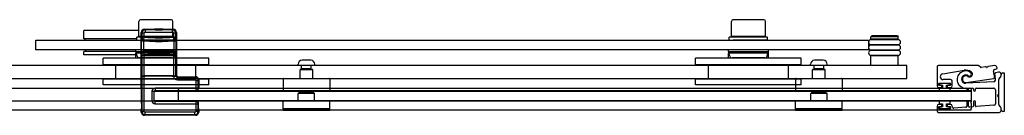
# Model space of a CAD drawing. Header units: millimetres. Extents: x 3985.54 to 3986.55, y 3522.17 to 3522.91.
# Tile 2 of 2: x 3985.9306 to 3986.5454, y 3522.167 to 3522.2265. Entities that reach past the tile are written whole.
import ezdxf

# ---------------------------------------------------------------- set-up
doc = ezdxf.new("R2010")
doc.units = ezdxf.units.MM
doc.layers.add('SANINDUSA', color=3, linetype='Continuous')

msp = doc.modelspace()

# ---------------------------------------------------------------- linework, layer by layer
at = {"layer": 'SANINDUSA'}
for p, q in [((3986.00499, 3522.21602), (3986.00499, 3522.22552)), ((3986.02529, 3522.22652), (3986.00599, 3522.22652)), ((3986.02629, 3522.21602), (3986.02629, 3522.22552)), ((3986.37499, 3522.21602), (3986.37499, 3522.22552)), ((3986.39529, 3522.22652), (3986.37599, 3522.22652)), ((3986.39629, 3522.21602), (3986.39629, 3522.22552)), ((3986.00499, 3522.21972), (3985.97064, 3522.21972)), ((3985.97064, 3522.21472), (3985.97064, 3522.21972)), ((3986.00882, 3522.22028), (3986.00843, 3522.22067)), ((3986.00843, 3522.22067), (3986.01482, 3522.22067)), ((3986.02604, 3522.22028), (3986.00882, 3522.22028)), ((3986.00882, 3522.22028), (3986.00882, 3522.21878)), ((3986.01504, 3522.2209), (3986.01478, 3522.22063)), ((3986.02008, 3522.22063), (3986.01478, 3522.22063)), ((3986.01497, 3522.22052), (3986.01478, 3522.22063)), ((3986.01989, 3522.22052), (3986.01497, 3522.22052)), ((3986.01504, 3522.2209), (3986.01982, 3522.2209)), ((3986.01982, 3522.2209), (3986.02008, 3522.22063)), ((3986.01989, 3522.22052), (3986.02008, 3522.22063)), ((3986.02004, 3522.22067), (3986.02643, 3522.22067)), ((3986.02643, 3522.22067), (3986.02604, 3522.22028)), ((3986.02604, 3522.21878), (3986.02604, 3522.22028)), ((3985.94064, 3522.21372), (3986.46064, 3522.21372)), ((3985.94064, 3522.20772), (3985.94064, 3522.21372)), ((3986.00364, 3522.21472), (3985.97064, 3522.21472)), ((3985.97114, 3522.21472), (3985.97114, 3522.21372)), ((3986.00364, 3522.21372), (3986.00364, 3522.21572)), ((3986.02629, 3522.21602), (3986.00499, 3522.21602)), ((3986.00643, 3522.21867), (3986.00682, 3522.21828)), ((3986.00643, 3522.18429), (3986.00643, 3522.21867)), ((3986.0065, 3522.21347), (3986.00653, 3522.21547)), ((3986.00651, 3522.21347), (3986.00801, 3522.21347)), ((3986.00651, 3522.21347), (3986.00651, 3522.20697)), ((3986.00654, 3522.21547), (3986.00682, 3522.21573)), ((3986.00682, 3522.21828), (3986.00832, 3522.21828)), ((3986.00682, 3522.21828), (3986.00682, 3522.21573)), ((3986.00832, 3522.21573), (3986.00682, 3522.21573)), ((3986.00714, 3522.21572), (3986.00714, 3522.21602)), ((3986.0079, 3522.21398), (3986.00818, 3522.21423)), ((3986.00801, 3522.20697), (3986.00801, 3522.21347)), ((3986.00818, 3522.21423), (3986.00832, 3522.21573)), ((3986.00832, 3522.21573), (3986.00832, 3522.21828)), ((3986.00882, 3522.21878), (3986.02604, 3522.21878)), ((3986.01443, 3522.21376), (3986.02043, 3522.21376)), ((3986.01458, 3522.21375), (3986.01456, 3522.21377)), ((3986.02028, 3522.21375), (3986.01458, 3522.21375)), ((3986.01497, 3522.21352), (3986.01458, 3522.21375)), ((3986.01989, 3522.21352), (3986.01497, 3522.21352)), ((3986.01501, 3522.21331), (3986.01984, 3522.21331)), ((3986.01543, 3522.2129), (3986.01501, 3522.21331)), ((3986.01543, 3522.2129), (3986.01943, 3522.2129)), ((3986.01943, 3522.2129), (3986.01984, 3522.21331)), ((3986.01989, 3522.21352), (3986.02028, 3522.21375)), ((3986.02028, 3522.21375), (3986.0203, 3522.21377)), ((3986.02344, 3522.21372), (3986.02344, 3522.21372)), ((3986.02414, 3522.21572), (3986.02414, 3522.21602)), ((3986.02654, 3522.21828), (3986.02654, 3522.21573)), ((3986.02654, 3522.21828), (3986.02804, 3522.21828)), ((3986.02804, 3522.21573), (3986.02654, 3522.21573)), ((3986.02654, 3522.21573), (3986.02667, 3522.21424)), ((3986.02667, 3522.21424), (3986.02696, 3522.21398)), ((3986.02685, 3522.21347), (3986.02835, 3522.21347)), ((3986.02685, 3522.21347), (3986.02685, 3522.20697)), ((3986.02764, 3522.21372), (3986.02764, 3522.21572)), ((3986.02804, 3522.21828), (3986.02843, 3522.21867)), ((3986.02804, 3522.21573), (3986.02804, 3522.21828)), ((3986.02804, 3522.21573), (3986.02832, 3522.21548)), ((3986.02833, 3522.21548), (3986.02835, 3522.21347)), ((3986.02835, 3522.20697), (3986.02835, 3522.21347)), ((3986.02843, 3522.21867), (3986.02843, 3522.19202)), ((3986.37364, 3522.21372), (3986.37364, 3522.21572)), ((3986.39629, 3522.21602), (3986.37499, 3522.21602)), ((3986.37714, 3522.21572), (3986.37714, 3522.21602)), ((3986.39344, 3522.21372), (3986.39344, 3522.21372)), ((3986.39414, 3522.21572), (3986.39414, 3522.21602)), ((3986.39764, 3522.21372), (3986.39764, 3522.21572)), ((3986.46064, 3522.21372), (3986.46064, 3522.20772)), ((3986.46264, 3522.21642), (3986.46214, 3522.21592)), ((3986.47914, 3522.21592), (3986.46214, 3522.21592)), ((3986.46214, 3522.21442), (3986.46214, 3522.21592)), ((3986.47914, 3522.21442), (3986.46214, 3522.21442)), ((3986.47914, 3522.21407), (3986.46214, 3522.21407)), ((3986.47864, 3522.21642), (3986.46264, 3522.21642)), ((3986.46364, 3522.21407), (3986.46364, 3522.21442)), ((3986.47764, 3522.21407), (3986.47764, 3522.21442)), ((3986.47864, 3522.21642), (3986.47914, 3522.21592)), ((3986.47914, 3522.21442), (3986.47914, 3522.21592)), ((3986.46064, 3522.20772), (3985.94064, 3522.20772)), ((3986.00314, 3522.20672), (3985.97064, 3522.20672)), ((3985.97064, 3522.20472), (3985.97064, 3522.20672)), ((3985.97164, 3522.20772), (3985.97164, 3522.20672)), ((3986.00314, 3522.20672), (3986.00314, 3522.20772)), ((3986.00314, 3522.20672), (3986.00314, 3522.20572)), ((3986.00314, 3522.20672), (3986.02814, 3522.20672)), ((3986.00314, 3522.20672), (3986.00314, 3522.20672)), ((3986.00651, 3522.20697), (3986.00801, 3522.20697)), ((3986.00651, 3522.20697), (3986.00653, 3522.20496)), ((3986.02685, 3522.20697), (3986.02835, 3522.20697)), ((3986.02814, 3522.20672), (3986.02814, 3522.20772)), ((3986.02814, 3522.20572), (3986.02814, 3522.20672)), ((3986.02833, 3522.20496), (3986.02835, 3522.20697)), ((3986.37314, 3522.20672), (3986.37314, 3522.20772)), ((3986.37314, 3522.20672), (3986.37314, 3522.20572)), ((3986.37314, 3522.20672), (3986.39814, 3522.20672)), ((3986.37314, 3522.20672), (3986.37314, 3522.20672)), ((3986.39814, 3522.20672), (3986.39814, 3522.20772)), ((3986.39814, 3522.20572), (3986.39814, 3522.20672)), ((3986.46214, 3522.21107), (3986.47914, 3522.21107)), ((3986.47914, 3522.21072), (3986.46214, 3522.21072)), ((3986.46214, 3522.20772), (3986.47914, 3522.20772)), ((3986.47914, 3522.20737), (3986.46214, 3522.20737)), ((3986.46364, 3522.21072), (3986.46364, 3522.21107)), ((3986.46364, 3522.20737), (3986.46364, 3522.20772)), ((3986.47764, 3522.21072), (3986.47764, 3522.21107)), ((3986.47764, 3522.20737), (3986.47764, 3522.20772)), ((3986.00314, 3522.20472), (3985.97064, 3522.20472)), ((3986.04864, 3522.20252), (3985.98264, 3522.20252)), ((3985.98264, 3522.19852), (3985.98264, 3522.20252)), ((3986.00314, 3522.20472), (3986.00314, 3522.20572)), ((3986.02814, 3522.20572), (3986.00314, 3522.20572)), ((3986.00314, 3522.20252), (3986.00314, 3522.20472)), ((3986.004, 3522.20383), (3986.00349, 3522.20572)), ((3986.02583, 3522.20272), (3986.00545, 3522.20272)), ((3986.00654, 3522.20496), (3986.00682, 3522.20471)), ((3986.0067, 3522.19275), (3986.0067, 3522.20314)), ((3986.0067, 3522.20314), (3986.00671, 3522.20314)), ((3986.00671, 3522.19275), (3986.00671, 3522.20314)), ((3986.00673, 3522.20434), (3986.00682, 3522.20443)), ((3986.00843, 3522.20434), (3986.00673, 3522.20434)), ((3986.00673, 3522.20414), (3986.00682, 3522.20423)), ((3986.00682, 3522.20471), (3986.00832, 3522.20471)), ((3986.00682, 3522.20471), (3986.00682, 3522.20443)), ((3986.00682, 3522.20423), (3986.00682, 3522.19166)), ((3986.0079, 3522.20646), (3986.00818, 3522.2062)), ((3986.00832, 3522.20471), (3986.00818, 3522.2062)), ((3986.00832, 3522.20446), (3986.00832, 3522.20471)), ((3986.00832, 3522.20446), (3986.02654, 3522.20446)), ((3986.00832, 3522.19163), (3986.00832, 3522.20426)), ((3986.00832, 3522.20426), (3986.02654, 3522.20426)), ((3986.00843, 3522.20434), (3986.00851, 3522.20442)), ((3986.00851, 3522.20442), (3986.00851, 3522.20426)), ((3986.00901, 3522.20443), (3986.02585, 3522.20443)), ((3986.00901, 3522.20426), (3986.00901, 3522.20443)), ((3986.02585, 3522.20443), (3986.02585, 3522.20426)), ((3986.02635, 3522.20442), (3986.02643, 3522.20434)), ((3986.02635, 3522.20426), (3986.02635, 3522.20442)), ((3986.02813, 3522.20434), (3986.02643, 3522.20434)), ((3986.02667, 3522.2062), (3986.02654, 3522.20471)), ((3986.02654, 3522.20471), (3986.02804, 3522.20471)), ((3986.02654, 3522.20471), (3986.02654, 3522.20446)), ((3986.02654, 3522.20426), (3986.02654, 3522.19163)), ((3986.02667, 3522.2062), (3986.02696, 3522.20645)), ((3986.02728, 3522.20383), (3986.02779, 3522.20572)), ((3986.02804, 3522.20471), (3986.02832, 3522.20496)), ((3986.02804, 3522.20443), (3986.02804, 3522.20471)), ((3986.02804, 3522.20443), (3986.02813, 3522.20434)), ((3986.02804, 3522.19166), (3986.02804, 3522.20423)), ((3986.02804, 3522.20423), (3986.02813, 3522.20414)), ((3986.02814, 3522.20472), (3986.02814, 3522.20572)), ((3986.02814, 3522.20252), (3986.02814, 3522.20472)), ((3986.02815, 3522.20314), (3986.02815, 3522.19275)), ((3986.02815, 3522.20314), (3986.02815, 3522.20314)), ((3986.02815, 3522.20314), (3986.02815, 3522.19275)), ((3986.04864, 3522.19852), (3986.04864, 3522.20252)), ((3986.11233, 3522.20132), (3986.10695, 3522.20132)), ((3986.41864, 3522.20252), (3986.35264, 3522.20252)), ((3986.35264, 3522.19852), (3986.35264, 3522.20252)), ((3986.37314, 3522.20472), (3986.37314, 3522.20572)), ((3986.39814, 3522.20572), (3986.37314, 3522.20572)), ((3986.37314, 3522.20252), (3986.37314, 3522.20472)), ((3986.374, 3522.20383), (3986.37349, 3522.20572)), ((3986.39583, 3522.20272), (3986.37545, 3522.20272)), ((3986.39728, 3522.20383), (3986.39779, 3522.20572)), ((3986.39814, 3522.20472), (3986.39814, 3522.20572)), ((3986.39814, 3522.20252), (3986.39814, 3522.20472)), ((3986.41864, 3522.19852), (3986.41864, 3522.20252)), ((3986.43233, 3522.20132), (3986.42695, 3522.20132)), ((3986.46214, 3522.20437), (3986.47914, 3522.20437)), ((3986.47914, 3522.20402), (3986.46214, 3522.20402)), ((3986.46214, 3522.19802), (3986.46214, 3522.20402)), ((3986.46364, 3522.20402), (3986.46364, 3522.20437)), ((3986.47764, 3522.20402), (3986.47764, 3522.20437)), ((3986.47914, 3522.19802), (3986.47914, 3522.20402)), ((3986.48464, 3522.19802), (3985.60676, 3522.19802)), ((3986.04864, 3522.19852), (3985.98264, 3522.19852)), ((3985.99064, 3522.18952), (3985.99064, 3522.19852)), ((3986.04064, 3522.18952), (3986.04064, 3522.19852)), ((3986.10439, 3522.19802), (3986.10439, 3522.19876)), ((3986.11489, 3522.19802), (3986.10439, 3522.19802)), ((3986.10564, 3522.19002), (3986.10564, 3522.19522)), ((3986.10594, 3522.19552), (3986.11334, 3522.19552)), ((3986.10664, 3522.19596), (3986.10664, 3522.19802)), ((3986.11264, 3522.19596), (3986.10664, 3522.19596)), ((3986.10718, 3522.19565), (3986.10664, 3522.19596)), ((3986.1121, 3522.19565), (3986.11264, 3522.19596)), ((3986.11264, 3522.19596), (3986.11264, 3522.19802)), ((3986.11364, 3522.19002), (3986.11364, 3522.19522)), ((3986.11489, 3522.19802), (3986.11489, 3522.19876)), ((3986.41864, 3522.19852), (3986.35264, 3522.19852)), ((3986.36064, 3522.18952), (3986.36064, 3522.19852)), ((3986.41064, 3522.18952), (3986.41064, 3522.19852)), ((3986.42439, 3522.19802), (3986.42439, 3522.19876)), ((3986.43489, 3522.19802), (3986.42439, 3522.19802)), ((3986.42564, 3522.19002), (3986.42564, 3522.19522)), ((3986.42594, 3522.19552), (3986.43334, 3522.19552)), ((3986.42664, 3522.19596), (3986.42664, 3522.19802)), ((3986.43264, 3522.19596), (3986.42664, 3522.19596)), ((3986.42718, 3522.19565), (3986.42664, 3522.19596)), ((3986.4321, 3522.19565), (3986.43264, 3522.19596)), ((3986.43264, 3522.19596), (3986.43264, 3522.19802)), ((3986.43364, 3522.19002), (3986.43364, 3522.19522)), ((3986.43489, 3522.19802), (3986.43489, 3522.19876)), ((3986.48464, 3522.19002), (3986.48464, 3522.19802)), ((3986.50341, 3522.1971), (3986.50341, 3522.18527)), ((3986.5289, 3522.1981), (3986.50441, 3522.1981)), ((3986.50696, 3522.19291), (3986.52041, 3522.19504)), ((3986.53051, 3522.1969), (3986.52961, 3522.19781)), ((3986.53379, 3522.19716), (3986.53094, 3522.19676)), ((3986.53438, 3522.19683), (3986.53401, 3522.1971)), ((3986.53507, 3522.19725), (3986.5348, 3522.19689)), ((3986.53958, 3522.19798), (3986.53527, 3522.19737)), ((3986.53936, 3522.19559), (3986.54061, 3522.19597)), ((3985.60676, 3522.19002), (3986.48464, 3522.19002)), ((3986.04864, 3522.18952), (3985.98264, 3522.18952)), ((3985.98264, 3522.18602), (3985.98264, 3522.18952)), ((3986.00671, 3522.19275), (3986.0067, 3522.19275)), ((3986.00682, 3522.19166), (3986.00673, 3522.19175)), ((3986.00682, 3522.19146), (3986.00673, 3522.19155)), ((3986.00673, 3522.19155), (3986.00843, 3522.19155)), ((3986.00682, 3522.19146), (3986.00682, 3522.16942)), ((3986.02654, 3522.19163), (3986.00832, 3522.19163)), ((3986.00832, 3522.16942), (3986.00832, 3522.19143)), ((3986.02654, 3522.19143), (3986.00832, 3522.19143)), ((3986.00851, 3522.19147), (3986.00843, 3522.19155)), ((3986.00851, 3522.19163), (3986.00851, 3522.19147)), ((3986.00901, 3522.19146), (3986.00901, 3522.19163)), ((3986.02585, 3522.19146), (3986.00901, 3522.19146)), ((3986.02585, 3522.19163), (3986.02585, 3522.19146)), ((3986.02635, 3522.19147), (3986.02635, 3522.19163)), ((3986.02643, 3522.19155), (3986.02635, 3522.19147)), ((3986.02643, 3522.19155), (3986.02815, 3522.19155)), ((3986.02654, 3522.19143), (3986.02805, 3522.19145)), ((3986.02813, 3522.19175), (3986.02804, 3522.19166)), ((3986.02815, 3522.19155), (3986.02805, 3522.19146)), ((3986.02843, 3522.19202), (3986.02814, 3522.19174)), ((3986.02814, 3522.19174), (3986.02815, 3522.19155)), ((3986.02815, 3522.19275), (3986.02815, 3522.19275)), ((3986.02904, 3522.19063), (3986.02943, 3522.19102)), ((3986.04004, 3522.19063), (3986.02904, 3522.19063)), ((3986.02904, 3522.19063), (3986.02904, 3522.18913)), ((3986.02904, 3522.18913), (3986.04004, 3522.18913)), ((3986.02943, 3522.19102), (3986.04043, 3522.19102)), ((3986.04043, 3522.19102), (3986.04004, 3522.19063)), ((3986.04004, 3522.18913), (3986.04004, 3522.19063)), ((3986.04054, 3522.18863), (3986.04204, 3522.18863)), ((3986.04054, 3522.18863), (3986.04054, 3522.18394)), ((3986.04204, 3522.18863), (3986.04243, 3522.18902)), ((3986.04204, 3522.18394), (3986.04204, 3522.18863)), ((3986.04243, 3522.18902), (3986.04243, 3522.18429)), ((3986.04864, 3522.18602), (3986.04864, 3522.18952)), ((3986.09514, 3522.18972), (3986.09514, 3522.18232)), ((3986.09544, 3522.19002), (3986.12384, 3522.19002)), ((3986.12414, 3522.18972), (3986.12414, 3522.18232)), ((3986.41864, 3522.18952), (3986.35264, 3522.18952)), ((3986.35264, 3522.18602), (3986.35264, 3522.18952)), ((3986.41514, 3522.18972), (3986.41514, 3522.18232)), ((3986.41544, 3522.19002), (3986.44384, 3522.19002)), ((3986.41864, 3522.18602), (3986.41864, 3522.18952)), ((3986.44414, 3522.18972), (3986.44414, 3522.18232)), ((3986.51191, 3522.18927), (3986.50724, 3522.18927)), ((3986.51291, 3522.18527), (3986.51291, 3522.18827)), ((3986.52167, 3522.18748), (3986.5389, 3522.19001)), ((3986.54191, 3522.19394), (3986.53992, 3522.19351)), ((3986.54192, 3522.18003), (3986.54192, 3522.18939)), ((3986.54197, 3522.17373), (3986.54197, 3522.18932)), ((3986.54215, 3522.18977), (3986.54305, 3522.19068)), ((3986.54221, 3522.19009), (3986.54313, 3522.19101)), ((3986.54342, 3522.19171), (3986.54342, 3522.19271)), ((3986.54342, 3522.19172), (3986.54342, 3522.19171)), ((3986.54344, 3522.19163), (3986.54344, 3522.19236)), ((3986.54444, 3522.19336), (3986.54544, 3522.19336)), ((3986.54544, 3522.19336), (3986.54544, 3522.16942)), ((3986.52464, 3522.18376), (3985.61464, 3522.18376)), ((3986.04864, 3522.18602), (3985.98264, 3522.18602)), ((3986.00643, 3522.18429), (3986.00646, 3522.18425)), ((3986.00648, 3522.1834), (3986.00648, 3522.17723)), ((3986.01493, 3522.18222), (3986.01514, 3522.18244)), ((3986.04075, 3522.18222), (3986.01493, 3522.18222)), ((3986.01514, 3522.18394), (3986.01514, 3522.18244)), ((3986.04054, 3522.18394), (3986.01514, 3522.18394)), ((3986.01514, 3522.18244), (3986.04054, 3522.18244)), ((3986.02964, 3522.18346), (3986.02964, 3522.18376)), ((3986.02964, 3522.18346), (3986.02964, 3522.18311)), ((3986.02964, 3522.18261), (3986.02964, 3522.18311)), ((3986.02964, 3522.18261), (3986.02964, 3522.18227)), ((3986.02964, 3522.17571), (3986.02964, 3522.18227)), ((3986.52464, 3522.18227), (3986.03964, 3522.18227)), ((3986.04054, 3522.18394), (3986.04054, 3522.18244)), ((3986.04204, 3522.18394), (3986.04054, 3522.18394)), ((3986.04054, 3522.18244), (3986.04075, 3522.18222)), ((3986.04225, 3522.18372), (3986.04204, 3522.18394)), ((3986.04226, 3522.18412), (3986.04243, 3522.18429)), ((3986.41864, 3522.18602), (3986.35264, 3522.18602)), ((3986.50441, 3522.18597), (3986.50441, 3522.18667)), ((3986.50441, 3522.18427), (3986.50621, 3522.18427)), ((3986.51166, 3522.18682), (3986.50466, 3522.18682)), ((3986.50466, 3522.18682), (3986.50466, 3522.18582)), ((3986.50466, 3522.18582), (3986.50691, 3522.18582)), ((3986.50466, 3522.18382), (3986.50466, 3522.18202)), ((3986.50691, 3522.18382), (3986.50466, 3522.18382)), ((3986.50471, 3522.18697), (3986.51161, 3522.18697)), ((3986.50621, 3522.18567), (3986.50471, 3522.18567)), ((3986.50651, 3522.18457), (3986.50651, 3522.18537)), ((3986.50691, 3522.18582), (3986.50691, 3522.18382)), ((3986.50941, 3522.18382), (3986.50941, 3522.18582)), ((3986.50941, 3522.18582), (3986.51166, 3522.18582)), ((3986.51166, 3522.18382), (3986.50941, 3522.18382)), ((3986.50981, 3522.18537), (3986.50981, 3522.18457)), ((3986.51161, 3522.18567), (3986.51011, 3522.18567)), ((3986.51011, 3522.18427), (3986.51191, 3522.18427)), ((3986.51166, 3522.18582), (3986.51166, 3522.18682)), ((3986.51166, 3522.18202), (3986.51166, 3522.18382)), ((3986.51191, 3522.18667), (3986.51191, 3522.18597)), ((3986.53889, 3522.18787), (3986.5215, 3522.18696)), ((3986.52195, 3522.18341), (3986.52195, 3522.18272)), ((3986.52315, 3522.18272), (3986.52315, 3522.1834)), ((3986.52365, 3522.1839), (3986.52565, 3522.1839)), ((3986.52464, 3522.18346), (3986.52464, 3522.18376)), ((3986.52464, 3522.18346), (3986.52464, 3522.18311)), ((3986.52464, 3522.18261), (3986.52464, 3522.18311)), ((3986.52464, 3522.18261), (3986.52464, 3522.18227)), ((3986.52464, 3522.18227), (3986.52464, 3522.17571)), ((3986.52615, 3522.1834), (3986.52615, 3522.18272)), ((3986.52735, 3522.18272), (3986.52735, 3522.1834)), ((3986.52785, 3522.1839), (3986.53891, 3522.1839)), ((3986.53991, 3522.1829), (3986.53991, 3522.17422)), ((3986.00649, 3522.17623), (3986.00659, 3522.17576)), ((3986.01314, 3522.18193), (3986.01464, 3522.18193)), ((3986.01314, 3522.18193), (3986.01314, 3522.17611)), ((3986.01314, 3522.17611), (3986.01464, 3522.17611)), ((3986.01464, 3522.18202), (3986.52464, 3522.18202)), ((3986.01464, 3522.17602), (3986.01464, 3522.18202)), ((3986.01464, 3522.17611), (3986.01464, 3522.18193)), ((3986.52464, 3522.17602), (3986.01464, 3522.17602)), ((3986.12384, 3522.18202), (3986.09544, 3522.18202)), ((3986.12384, 3522.17602), (3986.09544, 3522.17602)), ((3986.10504, 3522.18102), (3986.10454, 3522.18052)), ((3986.11474, 3522.18052), (3986.10454, 3522.18052)), ((3986.10454, 3522.17602), (3986.10454, 3522.18052)), ((3986.11424, 3522.18102), (3986.10504, 3522.18102)), ((3986.10564, 3522.18102), (3986.10564, 3522.18202)), ((3986.11364, 3522.18102), (3986.11364, 3522.18202)), ((3986.11424, 3522.18102), (3986.11474, 3522.18052)), ((3986.11474, 3522.17602), (3986.11474, 3522.18052)), ((3986.44384, 3522.18202), (3986.41544, 3522.18202)), ((3986.44384, 3522.17602), (3986.41544, 3522.17602)), ((3986.42504, 3522.18102), (3986.42454, 3522.18052)), ((3986.43474, 3522.18052), (3986.42454, 3522.18052)), ((3986.42454, 3522.17602), (3986.42454, 3522.18052)), ((3986.43424, 3522.18102), (3986.42504, 3522.18102)), ((3986.42564, 3522.18102), (3986.42564, 3522.18202)), ((3986.43364, 3522.18102), (3986.43364, 3522.18202)), ((3986.43424, 3522.18102), (3986.43474, 3522.18052)), ((3986.43474, 3522.17602), (3986.43474, 3522.18052)), ((3986.50466, 3522.18202), (3986.51166, 3522.18202)), ((3986.50466, 3522.17602), (3986.50466, 3522.17422)), ((3986.51166, 3522.17602), (3986.50466, 3522.17602)), ((3986.51166, 3522.17422), (3986.51166, 3522.17602)), ((3986.52464, 3522.18202), (3986.52464, 3522.17602)), ((3986.54136, 3522.17938), (3986.54184, 3522.17986)), ((3986.54184, 3522.17819), (3986.54136, 3522.17867)), ((3986.54192, 3522.1738), (3986.54192, 3522.17801)), ((3986.52464, 3522.17021), (3985.60618, 3522.17021)), ((3986.52464, 3522.17571), (3985.61464, 3522.17571)), ((3986.00659, 3522.16987), (3986.00643, 3522.16971)), ((3986.00661, 3522.17442), (3986.00661, 3522.17122)), ((3986.01493, 3522.17582), (3986.04075, 3522.17582)), ((3986.01514, 3522.17561), (3986.01493, 3522.17582)), ((3986.01514, 3522.17411), (3986.01514, 3522.17561)), ((3986.04054, 3522.17561), (3986.01514, 3522.17561)), ((3986.01514, 3522.17411), (3986.04054, 3522.17411)), ((3986.04075, 3522.17582), (3986.04054, 3522.17561)), ((3986.04054, 3522.17561), (3986.04054, 3522.17411)), ((3986.04054, 3522.17411), (3986.04204, 3522.17411)), ((3986.04054, 3522.17411), (3986.04054, 3522.16942)), ((3986.04204, 3522.17411), (3986.04225, 3522.17432)), ((3986.04204, 3522.16942), (3986.04204, 3522.17411)), ((3986.04225, 3522.17122), (3986.04225, 3522.17432)), ((3986.04243, 3522.16971), (3986.04227, 3522.16987)), ((3986.09514, 3522.17112), (3986.09514, 3522.17572)), ((3986.12414, 3522.17102), (3986.09514, 3522.17102)), ((3986.09514, 3522.17002), (3986.09514, 3522.17102)), ((3986.12414, 3522.17002), (3986.09514, 3522.17002)), ((3986.12414, 3522.17112), (3986.12414, 3522.17572)), ((3986.12414, 3522.17002), (3986.12414, 3522.17102)), ((3986.41514, 3522.17112), (3986.41514, 3522.17572)), ((3986.44414, 3522.17102), (3986.41514, 3522.17102)), ((3986.41514, 3522.17002), (3986.41514, 3522.17102)), ((3986.44414, 3522.17002), (3986.41514, 3522.17002)), ((3986.44414, 3522.17112), (3986.44414, 3522.17572)), ((3986.44414, 3522.17002), (3986.44414, 3522.17102)), ((3986.50341, 3522.17277), (3986.50341, 3522.16977)), ((3986.50621, 3522.17377), (3986.50441, 3522.17377)), ((3986.50441, 3522.17137), (3986.50441, 3522.17207)), ((3986.50466, 3522.17422), (3986.50691, 3522.17422)), ((3986.50691, 3522.17222), (3986.50466, 3522.17222)), ((3986.50466, 3522.17222), (3986.50466, 3522.17122)), ((3986.50466, 3522.17122), (3986.51166, 3522.17122)), ((3986.50471, 3522.17237), (3986.50621, 3522.17237)), ((3986.51161, 3522.17107), (3986.50471, 3522.17107)), ((3986.50651, 3522.17267), (3986.50651, 3522.17347)), ((3986.50691, 3522.17422), (3986.50691, 3522.17222)), ((3986.50941, 3522.17422), (3986.51166, 3522.17422)), ((3986.50941, 3522.17222), (3986.50941, 3522.17422)), ((3986.51166, 3522.17222), (3986.50941, 3522.17222)), ((3986.50981, 3522.17347), (3986.50981, 3522.17267)), ((3986.51191, 3522.17377), (3986.51011, 3522.17377)), ((3986.51011, 3522.17237), (3986.51161, 3522.17237)), ((3986.51166, 3522.17122), (3986.51166, 3522.17222)), ((3986.51191, 3522.17207), (3986.51191, 3522.17137)), ((3986.51291, 3522.17244), (3986.51291, 3522.17277)), ((3986.52149, 3522.17198), (3986.51398, 3522.17145)), ((3986.52195, 3522.17532), (3986.52195, 3522.17248)), ((3986.52315, 3522.17263), (3986.52315, 3522.17532)), ((3986.52569, 3522.17228), (3986.52369, 3522.17213)), ((3986.52464, 3522.17571), (3986.52464, 3522.17541)), ((3986.52464, 3522.17441), (3986.52464, 3522.17541)), ((3986.52464, 3522.17441), (3986.52464, 3522.17121)), ((3986.52464, 3522.17021), (3986.52464, 3522.17121)), ((3986.52615, 3522.17532), (3986.52615, 3522.17277)), ((3986.52735, 3522.17293), (3986.52735, 3522.17532)), ((3986.53898, 3522.17322), (3986.52789, 3522.17243)), ((3986.54305, 3522.17236), (3986.54215, 3522.17327)), ((3986.54312, 3522.17219), (3986.54221, 3522.17309)), ((3986.54341, 3522.17002), (3986.54341, 3522.17149)), ((3986.54344, 3522.17042), (3986.54344, 3522.17141)), ((3986.00643, 3522.16902), (3986.00643, 3522.16971)), ((3986.00682, 3522.16942), (3986.00643, 3522.16902)), ((3986.00682, 3522.16942), (3986.00832, 3522.16942)), ((3986.00843, 3522.16702), (3986.00882, 3522.16742)), ((3986.04043, 3522.16702), (3986.00843, 3522.16702)), ((3986.00882, 3522.16742), (3986.00882, 3522.16892)), ((3986.04004, 3522.16892), (3986.00882, 3522.16892)), ((3986.00882, 3522.16742), (3986.04004, 3522.16742)), ((3986.04004, 3522.16742), (3986.04004, 3522.16892)), ((3986.04004, 3522.16742), (3986.04043, 3522.16702)), ((3986.04204, 3522.16942), (3986.04054, 3522.16942)), ((3986.04243, 3522.16902), (3986.04204, 3522.16942)), ((3986.04243, 3522.16971), (3986.04243, 3522.16902)), ((3986.50441, 3522.16877), (3986.54216, 3522.16877)), ((3986.54544, 3522.16942), (3986.54444, 3522.16942))]:
    msp.add_line(p, q, dxfattribs=at)
for centre, radius, start, end in [((3986.00599, 3522.22552), 0.001, 90, 180), ((3986.02529, 3522.22552), 0.001, 0, 90), ((3986.37599, 3522.22552), 0.001, 90, 180), ((3986.39529, 3522.22552), 0.001, 0, 90), ((3986.0149, 3522.2204), 0.000144, 338.24466, 60), ((3986.01996, 3522.2204), 0.000144, 120, 201.75534), ((3986.01741, 3522.31358), 0.10005, 264.54353, 268.56407), ((3986.01006, 3522.21417), 0.00217, 185.00495, 198.86511), ((3986.01741, 3522.31358), 0.10055, 264.63273, 268.78175), ((3986.01741, 3522.31358), 0.09977, 264.69184, 275.32621), ((3986.01741, 3522.31358), 0.09827, 264.69184, 275.32621), ((3986.0146, 3522.21438), 0.000652, 254.7859, 270.44944), ((3986.0149, 3522.2134), 0.000144, 323.70764, 60), ((3986.01741, 3522.31358), 0.10055, 271.23628, 275.38492), ((3986.01996, 3522.2134), 0.000144, 120, 216.29236), ((3986.01741, 3522.31358), 0.10005, 271.45448, 275.47448), ((3986.02479, 3522.21417), 0.00217, 341.09228, 354.9415), ((3986.46214, 3522.21257), 0.0015, 90, 270), ((3986.47914, 3522.21257), 0.0015, 270, 90), ((3986.01006, 3522.20627), 0.00217, 161.13243, 174.99751), ((3986.01741, 3522.10686), 0.10005, 84.52552, 95.45647), ((3986.01741, 3522.10686), 0.10055, 84.61508, 95.36727), ((3986.0248, 3522.20626), 0.00217, 5.05604, 18.91019), ((3986.46214, 3522.20922), 0.0015, 90, 270), ((3986.46214, 3522.20587), 0.0015, 90, 270), ((3986.47914, 3522.20922), 0.0015, 270, 90), ((3986.47914, 3522.20587), 0.0015, 270, 90), ((3986.00545, 3522.20422), 0.0015, 195.06623, 270), ((3986.00705, 3522.20222), 0.0005, 37.38497, 90), ((3986.01741, 3522.10686), 0.09977, 84.67379, 95.30816), ((3986.01741, 3522.10686), 0.09827, 84.67379, 95.30816), ((3986.02423, 3522.20222), 0.0005, 90, 142.61503), ((3986.02583, 3522.20422), 0.0015, 270, 344.93377), ((3986.10695, 3522.19876), 0.00256, 90, 180), ((3986.11233, 3522.19876), 0.00256, 0, 90), ((3986.37545, 3522.20422), 0.0015, 195.06623, 270), ((3986.37705, 3522.20222), 0.0005, 37.38497, 90), ((3986.39423, 3522.20222), 0.0005, 90, 142.61503), ((3986.39583, 3522.20422), 0.0015, 270, 344.93377), ((3986.42695, 3522.19876), 0.00256, 90, 180), ((3986.43233, 3522.19876), 0.00256, 0, 90), ((3986.10594, 3522.19522), 0.0003, 90, 180), ((3986.10711, 3522.19552), 0.000144, 0.15478, 60), ((3986.11217, 3522.19552), 0.000144, 120, 179.84522), ((3986.11334, 3522.19522), 0.0003, 0, 90), ((3986.42594, 3522.19522), 0.0003, 90, 180), ((3986.42711, 3522.19552), 0.000144, 0.15478, 60), ((3986.43217, 3522.19552), 0.000144, 120, 179.84522), ((3986.43334, 3522.19522), 0.0003, 0, 90), ((3986.50441, 3522.1971), 0.001, 90, 180), ((3986.52129, 3522.18928), 0.00537, 55.37372, 271.62094), ((3986.52135, 3522.18913), 0.00598, 55.53071, 98.99386), ((3986.5289, 3522.1971), 0.001, 45, 90), ((3986.53087, 3522.19726), 0.0005, 225, 278), ((3986.53383, 3522.19687), 0.0003, 53, 98), ((3986.53383, 3522.19687), 0.0003, 53, 98), ((3986.53383, 3522.19687), 0.0003, 53, 98), ((3986.53383, 3522.19687), 0.0003, 53, 98), ((3986.53456, 3522.19707), 0.0003, 233, 323), ((3986.53456, 3522.19707), 0.0003, 233, 323), ((3986.53456, 3522.19707), 0.0003, 233, 323), ((3986.53456, 3522.19707), 0.0003, 233, 323), ((3986.53531, 3522.19707), 0.0003, 98, 143), ((3986.53531, 3522.19707), 0.0003, 98, 143), ((3986.53531, 3522.19707), 0.0003, 98, 143), ((3986.53531, 3522.19707), 0.0003, 98, 143), ((3986.53966, 3522.19464), 0.001, 107.04088, 195.53185), ((3986.53972, 3522.19699), 0.001, 22.04163, 98), ((3986.54046, 3522.19645), 0.0005, 287.04088, 19.8637), ((3986.52136, 3522.18955), 0.02081, 19.8637, 22.04163), ((3986.09544, 3522.18972), 0.0003, 90, 180), ((3986.12384, 3522.18972), 0.0003, 0, 90), ((3986.41544, 3522.18972), 0.0003, 90, 180), ((3986.44384, 3522.18972), 0.0003, 0, 90), ((3986.50724, 3522.1911), 0.00183, 98.99386, 270), ((3986.51191, 3522.18827), 0.001, 0, 90), ((3986.52136, 3522.18955), 0.0026, 53.97828, 273), ((3986.52136, 3522.18955), 0.0021, 52.18488, 278.37556), ((3986.52373, 3522.19261), 0.00177, 232.18488, 55.53071), ((3986.52363, 3522.19267), 0.00125, 233.97828, 55.37372), ((3986.52136, 3522.18955), 0.01799, 3.12571, 15.53185), ((3986.53884, 3522.18887), 0.001, 273, 357.75015), ((3986.53882, 3522.19051), 0.0005, 278.37556, 3.12571), ((3986.54003, 3522.19302), 0.0005, 102.04088, 190.53185), ((3986.52136, 3522.18955), 0.01849, 357.75015, 10.53185), ((3986.54217, 3522.19271), 0.00125, 0, 102.04088), ((3986.54292, 3522.18939), 0.001, 135, 180), ((3986.54262, 3522.18932), 0.00065, 135.4448, 180), ((3986.54209, 3522.19163), 0.00135, 315.4448, 0), ((3986.54242, 3522.19172), 0.001, 315, 0), ((3986.54444, 3522.19236), 0.001, 90, 180), ((3986.01514, 3522.18193), 0.000501, 135.00449, 179.98107), ((3986.04065, 3522.18374), 0.0016, 350.22471, 359.46088), ((3986.09544, 3522.18232), 0.0003, 180, 270), ((3986.12384, 3522.18232), 0.0003, 270, 0), ((3986.41544, 3522.18232), 0.0003, 180, 270), ((3986.44384, 3522.18232), 0.0003, 270, 0), ((3986.50441, 3522.18527), 0.001, 180, 270), ((3986.50471, 3522.18667), 0.0003, 90, 180), ((3986.50471, 3522.18597), 0.0003, 180, 270), ((3986.50621, 3522.18537), 0.0003, 0, 90), ((3986.50621, 3522.18457), 0.0003, 270, 0), ((3986.51011, 3522.18537), 0.0003, 90, 180), ((3986.51011, 3522.18457), 0.0003, 180, 270), ((3986.51161, 3522.18667), 0.0003, 0, 90), ((3986.51161, 3522.18597), 0.0003, 270, 0), ((3986.51191, 3522.18527), 0.001, 270, 0), ((3986.52145, 3522.18341), 0.0005, 0, 91.62094), ((3986.52255, 3522.18272), 0.0006, 180, 0), ((3986.52255, 3522.18272), 0.0006, 180.00001, 359.99999), ((3986.52255, 3522.18272), 0.0006, 180.00001, 359.99999), ((3986.52255, 3522.18272), 0.0006, 180.00001, 359.99999), ((3986.52365, 3522.1834), 0.0005, 90, 180), ((3986.52565, 3522.1834), 0.0005, 0, 90), ((3986.52675, 3522.18272), 0.0006, 180, 0), ((3986.52675, 3522.18272), 0.0006, 180.00001, 359.99999), ((3986.52675, 3522.18272), 0.0006, 180.00001, 359.99999), ((3986.52675, 3522.18272), 0.0006, 180.00001, 359.99999), ((3986.52785, 3522.1834), 0.0005, 90, 180), ((3986.53891, 3522.1829), 0.001, 0, 90), ((3986.01514, 3522.17611), 0.000501, 180.01902, 224.99542), ((3986.09544, 3522.17572), 0.0003, 90, 180), ((3986.12384, 3522.17572), 0.0003, 0, 90), ((3986.41544, 3522.17572), 0.0003, 90, 180), ((3986.44384, 3522.17572), 0.0003, 0, 90), ((3986.54172, 3522.17902), 0.0005, 135, 225), ((3986.54172, 3522.17902), 0.0005, 135, 225), ((3986.54172, 3522.17902), 0.0005, 135, 225), ((3986.54172, 3522.17902), 0.0005, 135, 225), ((3986.54167, 3522.18003), 0.00025, 315, 0), ((3986.54167, 3522.18003), 0.00025, 315.0003, 359.9997), ((3986.54167, 3522.18003), 0.00025, 315.0003, 359.9997), ((3986.54167, 3522.18003), 0.00025, 315.0003, 359.9997), ((3986.54167, 3522.17801), 0.00025, 0, 45), ((3986.54167, 3522.17801), 0.00025, 0.0003, 44.9997), ((3986.54167, 3522.17801), 0.00025, 0.0003, 44.9997), ((3986.54167, 3522.17801), 0.00025, 0.0003, 44.9997), ((3986.09524, 3522.17112), 0.0001, 180, 270), ((3986.12404, 3522.17112), 0.0001, 270, 0), ((3986.41524, 3522.17112), 0.0001, 180, 270), ((3986.44404, 3522.17112), 0.0001, 270, 0), ((3986.50441, 3522.17277), 0.001, 90, 180), ((3986.50471, 3522.17207), 0.0003, 90, 180), ((3986.50471, 3522.17137), 0.0003, 180, 270), ((3986.50621, 3522.17347), 0.0003, 0, 90), ((3986.50621, 3522.17267), 0.0003, 270, 0), ((3986.51011, 3522.17347), 0.0003, 90, 180), ((3986.51011, 3522.17267), 0.0003, 180, 270), ((3986.51161, 3522.17207), 0.0003, 0, 90), ((3986.51161, 3522.17137), 0.0003, 270, 0), ((3986.51191, 3522.17277), 0.001, 0, 90), ((3986.51391, 3522.17244), 0.001, 180, 274.05698), ((3986.52145, 3522.17248), 0.0005, 274.05698, 0), ((3986.52255, 3522.17532), 0.0006, 0, 180), ((3986.52255, 3522.17532), 0.0006, 0.00001, 179.99999), ((3986.52255, 3522.17532), 0.0006, 0.00001, 179.99999), ((3986.52255, 3522.17532), 0.0006, 0.00001, 179.99999), ((3986.52365, 3522.17263), 0.0005, 180, 274.05698), ((3986.52565, 3522.17277), 0.0005, 274.05698, 0), ((3986.52675, 3522.17532), 0.0006, 0, 180), ((3986.52675, 3522.17532), 0.0006, 0.00001, 179.99999), ((3986.52675, 3522.17532), 0.0006, 0.00001, 179.99999), ((3986.52675, 3522.17532), 0.0006, 0.00001, 179.99999), ((3986.52785, 3522.17293), 0.0005, 180, 274.05698), ((3986.53891, 3522.17422), 0.001, 274.05698, 0), ((3986.54292, 3522.1738), 0.001, 180, 225.0893), ((3986.54262, 3522.17373), 0.00065, 180, 224.38239), ((3986.54216, 3522.17002), 0.00125, 270, 0), ((3986.54209, 3522.17141), 0.00135, 0, 45), ((3986.54241, 3522.17148), 0.001, 0.5341, 45.0893), ((3986.54444, 3522.17042), 0.001, 180, 270), ((3986.50441, 3522.16977), 0.001, 180, 270)]:
    msp.add_arc(centre, radius, start, end, dxfattribs=at)
for centre, major_axis, ratio, start_param, end_param in [((3986.00843, 3522.21867), (-0.00141, 0.00141), 0.999695, 5.497939, 7.068431), ((3986.00882, 3522.21828), (-0.00141, -0.00141), 0.999848, 3.927143, 5.497635), ((3986.01743, 3522.22037), (0.003, 0), 0.017455, 2.490845, 6.933933), ((3986.02604, 3522.21828), (-0.00141, 0.00141), 0.999848, 3.927143, 5.497635), ((3986.02643, 3522.21867), (0.00141, 0.00141), 0.999695, 5.497939, 7.068431), ((3986.01564, 3522.21572), (-0.012, 0), 0.000227, 3.141593, 6.283185), ((3986.00804, 3522.21547), (0.00101, -0.00111), 0.999722, 3.974746, 5.450032), ((3986.00832, 3522.21573), (-0.00101, 0.00111), 0.999721, 0.831859, 2.309733), ((3986.01564, 3522.21372), (-0.012, 0), 0.000227, 2.356109, 5.497873), ((3986.00882, 3522.21828), (-0.000354, 0.000354), 0.999695, 5.497939, 7.068431), ((3986.01564, 3522.21372), (-0.0078, 0), 0.000227, 3.141593, 5.297135), ((3986.02604, 3522.21828), (0.000354, 0.000354), 0.999695, 5.497939, 7.068431), ((3986.02654, 3522.21573), (-0.00101, -0.00111), 0.999721, 0.832017, 2.309576), ((3986.02682, 3522.21548), (0.00101, 0.00111), 0.999722, 3.974903, 5.449875), ((3986.38564, 3522.21572), (-0.012, 0), 0.000227, 3.141593, 6.283185), ((3986.38564, 3522.21372), (-0.012, 0), 0.000227, 2.278381, 5.627762), ((3986.38564, 3522.21372), (-0.0078, 0), 0.000227, 3.141593, 5.497746), ((3986.00804, 3522.20496), (0.00101, 0.00111), 0.999722, 0.833153, 2.308439), ((3986.00673, 3522.20314), (0, -0.0012), 0.017455, 3.159046, 4.712389), ((3986.00673, 3522.20314), (0, 0.001), 0.017455, 0.017453, 1.570796), ((3986.00832, 3522.20471), (0.00101, 0.00111), 0.999721, 0.831859, 2.309733), ((3986.00832, 3522.20443), (0.0015, 0), 0.017455, 1.570796, 3.124139), ((3986.00832, 3522.20423), (-0.0015, 0), 0.017455, 4.712389, 6.265732), ((3986.00843, 3522.20314), (0, -0.0012), 0.017455, 3.159046, 3.503264), ((3986.00901, 3522.20442), (0.0005, 0), 0.017455, 1.570796, 3.124139), ((3986.02585, 3522.20442), (0.0005, 0), 0.017455, 0.017453, 1.570796), ((3986.02643, 3522.20314), (0, 0.0012), 0.017455, 5.921514, 6.265732), ((3986.02654, 3522.20443), (0.0015, 0), 0.017455, 0.017453, 1.570796), ((3986.02654, 3522.20423), (-0.0015, 0), 0.017455, 3.159046, 4.712389), ((3986.02654, 3522.20471), (0.00101, -0.00111), 0.999721, 0.832017, 2.309576), ((3986.02682, 3522.20496), (0.00101, -0.00111), 0.999722, 0.83331, 2.308282), ((3986.02813, 3522.20314), (0, 0.0012), 0.017455, 4.712389, 6.265732), ((3986.02813, 3522.20314), (0, -0.001), 0.017455, 1.570796, 3.124139), ((3986.00673, 3522.19275), (0, -0.0012), 0.017455, 4.712389, 6.265732), ((3986.00673, 3522.19275), (0, 0.001), 0.017455, 1.570796, 3.124139), ((3986.00832, 3522.19166), (0.0015, 0), 0.017455, 3.159046, 4.712389), ((3986.00832, 3522.19146), (-0.0015, 0), 0.017455, 0.017453, 1.570796), ((3986.00843, 3522.19275), (0, -0.0012), 0.017455, 5.921514, 6.265732), ((3986.00901, 3522.19147), (-0.0005, 0), 0.017455, 0.017453, 1.570796), ((3986.02585, 3522.19147), (-0.0005, 0), 0.017455, 1.570796, 3.124139), ((3986.02643, 3522.19275), (0, 0.0012), 0.017455, 3.159046, 3.503264), ((3986.02654, 3522.19166), (0.0015, 0), 0.017455, 4.712389, 6.265732), ((3986.02904, 3522.19163), (-0.00177, -0.00177), 0.999695, 5.578075, 7.068431), ((3986.02904, 3522.19163), (-0.000708, -0.000708), 0.998783, 5.673241, 7.068431), ((3986.02813, 3522.19275), (0, -0.001), 0.017455, 0.017453, 1.570796), ((3986.02813, 3522.19275), (0, 0.0012), 0.017455, 3.704934, 4.712389), ((3986.02943, 3522.19202), (-0.000707, -0.000707), 0.999695, 5.497939, 7.068431), ((3986.03501, 3522.19071), (0.003, 0), 0.017455, 4.712389, 10.995574), ((3986.04004, 3522.18863), (-0.00141, 0.00141), 0.999848, 3.927143, 5.497635), ((3986.04004, 3522.18863), (0.000354, 0.000354), 0.999695, 5.497939, 7.068431), ((3986.04043, 3522.18902), (0.00141, 0.00141), 0.999695, 5.497939, 7.068431), ((3986.00646, 3522.1834), (0, 0.00085), 0.017455, 4.712389, 6.265732), ((3986.01514, 3522.18194), (0.00141, 0.00141), 0.999695, 0.785246, 2.356347), ((3986.01493, 3522.18172), (-0.000354, -0.000354), 0.999695, 3.926839, 4.408005), ((3986.01514, 3522.18194), (0.000354, 0.000354), 0.997872, 0.785246, 1.570796), ((3986.03501, 3522.18236), (-0.003, 0), 0.017455, 4.712389, 10.995574), ((3986.04054, 3522.18394), (-0.00106, -0.00106), 0.999695, 0.78555, 2.356042), ((3986.04075, 3522.18372), (0.00106, -0.00106), 0.999695, 5.497939, 6.896147), ((3986.04226, 3522.18347), (0, -0.00065), 0.017455, 3.159046, 4.307135), ((3986.0065, 3522.17723), (0, -0.001), 0.017455, 4.712389, 6.195919), ((3986.01514, 3522.17611), (0.00141, -0.00141), 0.999695, 3.926839, 5.497939), ((3986.00659, 3522.17442), (0, 0.00135), 0.017455, 4.712389, 6.195919), ((3986.00659, 3522.17122), (0, 0.00135), 0.017455, 3.159046, 4.712389), ((3986.01493, 3522.17632), (-0.000354, 0.000354), 0.999695, 1.875313, 2.356347), ((3986.01514, 3522.17611), (0.000354, -0.000354), 0.997872, 4.712389, 5.497939), ((3986.04054, 3522.17411), (0.00106, -0.00106), 0.999695, 0.78555, 2.356042), ((3986.04075, 3522.17432), (0.00106, 0.00106), 0.999695, 5.497939, 7.068431), ((3986.04227, 3522.17122), (0, -0.00135), 0.017455, 4.712389, 6.265732), ((3986.00843, 3522.16902), (-0.00141, -0.00141), 0.999695, 5.497939, 7.068431), ((3986.00882, 3522.16942), (0.00141, -0.00141), 0.999848, 3.927143, 5.497635), ((3986.00882, 3522.16942), (-0.000354, -0.000354), 0.999695, 5.497939, 7.068431), ((3986.04004, 3522.16942), (0.00141, 0.00141), 0.999848, 3.927143, 5.497635), ((3986.04004, 3522.16942), (0.000354, -0.000354), 0.999695, 5.497939, 7.068431), ((3986.04043, 3522.16902), (0.00141, -0.00141), 0.999695, 5.497939, 7.068431)]:
    msp.add_ellipse(centre, major_axis=major_axis, ratio=ratio, start_param=start_param, end_param=end_param, dxfattribs=at)

doc.saveas('drawing.dxf')
